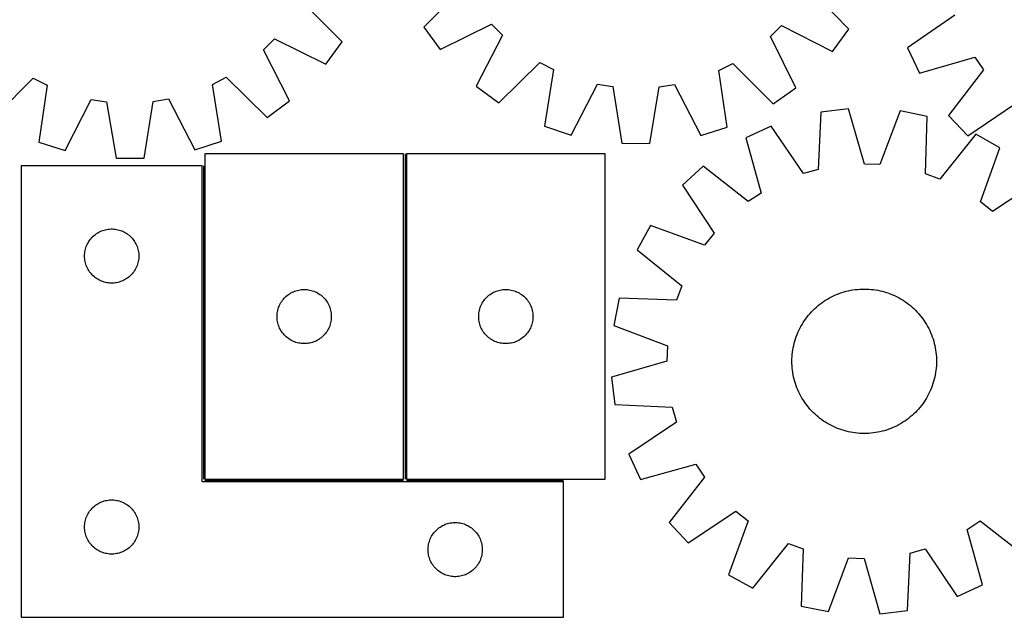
# Model space of a CAD drawing. Header units: millimetres. Extents: x 7 to 1493, y 7 to 2993.
# Tile 6 of 13: x 287 to 832, y 2116 to 2447. Entities that reach past the tile are written whole.
import ezdxf

# ---------------------------------------------------------------- set-up
doc = ezdxf.new("R2010")
doc.units = ezdxf.units.MM
doc.layers.add('COMMON', color=5, linetype='CONTINUOUS', true_color=0x0000ff)
doc.layers.add('CUT', color=7, linetype='CONTINUOUS', true_color=0x000000)

msp = doc.modelspace()

# ---------------------------------------------------------------- linework, layer by layer
at = {"layer": 'COMMON'}
for p, q in [((500.093901, 2372.268341), (500.093901, 2192.268341)), ((388.5939, 2365.76834), (388.5939, 2192.268341)), ((389.343901, 2191.51834), (499.343901, 2191.51834)), ((500.843902, 2191.51834), (587.8439, 2191.51834))]:
    msp.add_line(p, q, dxfattribs=at)
at = {"layer": 'CUT'}
for p, q in [((532.923467, 2465.0206), (510.480062, 2442.542426)), ((745.703611, 2441.426691), (723.474452, 2464.11676)), ((465.316453, 2434.397395), (442.859803, 2456.862337)), ((804.244669, 2449.05998), (778.130931, 2430.975528)), ((510.480062, 2442.542426), (519.464612, 2430.052094)), ((519.464612, 2430.052094), (547.913338, 2444.181663)), ((547.913338, 2444.181663), (553.947488, 2438.089997)), ((702.195903, 2437.38681), (708.28757, 2443.42096)), ((708.28757, 2443.42096), (736.600977, 2429.022151)), ((736.600977, 2429.022151), (745.703611, 2441.426691)), ((421.851658, 2429.919347), (427.882217, 2436.014569)), ((427.882217, 2436.014569), (456.339266, 2421.901769)), ((553.947488, 2438.089997), (539.548679, 2409.776589)), ((716.325473, 2408.938084), (702.195903, 2437.38681)), ((436.267153, 2401.614431), (421.851658, 2429.919347)), ((456.339266, 2421.901769), (465.316453, 2434.397395)), ((778.130931, 2430.975528), (784.727518, 2417.075327)), ((784.727518, 2417.075327), (815.25045, 2425.868812)), ((815.25045, 2425.868812), (820.093128, 2418.792949)), ((551.953218, 2400.673956), (574.643287, 2422.903115)), ((574.643287, 2422.903115), (582.264534, 2418.97425)), ((582.264534, 2418.97425), (577.319776, 2387.597123)), ((673.698792, 2418.54055), (681.356966, 2422.39694)), ((678.345671, 2387.117927), (673.698792, 2418.54055)), ((681.356966, 2422.39694), (703.83514, 2399.953534)), ((820.093128, 2418.792949), (800.84589, 2393.524024)), ((271.98651, 2391.694548), (294.451452, 2414.151198)), ((294.451452, 2414.151198), (302.111898, 2410.299323)), ((393.545884, 2410.786914), (401.164814, 2414.720269)), ((401.164814, 2414.720269), (423.86798, 2392.504487)), ((302.111898, 2410.299323), (297.483539, 2378.873967)), ((398.509134, 2379.412706), (393.545884, 2410.786914)), ((539.548679, 2409.776589), (551.953218, 2400.673956)), ((591.930063, 2382.773217), (606.640413, 2410.926021)), ((606.640413, 2410.926021), (615.102735, 2409.544544)), ((615.102735, 2409.544544), (620.096057, 2378.175108)), ((635.481935, 2378.102128), (640.772614, 2409.422784)), ((640.772614, 2409.422784), (649.247661, 2410.723922)), ((649.247661, 2410.723922), (663.69028, 2382.432837)), ((703.83514, 2399.953534), (716.325473, 2408.938084)), ((312.141689, 2374.197516), (326.567632, 2402.497108)), ((326.567632, 2402.497108), (335.043443, 2401.200965)), ((360.713246, 2401.337854), (369.174752, 2402.724319)), ((369.174752, 2402.724319), (383.901693, 2374.58019)), ((335.043443, 2401.200965), (340.352582, 2369.883433)), ((355.738414, 2369.965481), (360.713246, 2401.337854)), ((423.86798, 2392.504487), (436.267153, 2401.614431)), ((745.437166, 2397.238765), (730.156641, 2395.439851)), ((754.208813, 2366.70955), (745.437166, 2397.238765)), ((811.415016, 2382.342605), (837.726713, 2400.13781)), ((730.156641, 2395.439851), (728.714704, 2363.708234)), ((773.953308, 2396.100562), (762.776335, 2366.367583)), ((789.041846, 2393.089488), (773.953308, 2396.100562)), ((787.950131, 2361.343891), (789.041846, 2393.089488)), ((800.84589, 2393.524024), (811.415016, 2382.342605)), ((577.319776, 2387.597123), (591.930063, 2382.773217)), ((663.69028, 2382.432837), (678.345671, 2387.117927)), ((702.684455, 2387.710374), (688.707706, 2381.277564)), ((720.460833, 2361.385954), (702.684455, 2387.710374)), ((688.707706, 2381.277564), (697.141952, 2350.653419)), ((815.810584, 2383.19502), (795.992655, 2358.371151)), ((829.230163, 2375.668704), (815.810584, 2383.19502)), ((297.483539, 2378.873967), (312.141689, 2374.197516)), ((383.901693, 2374.58019), (398.509134, 2379.412706)), ((620.096057, 2378.175108), (635.481935, 2378.102128)), ((818.381952, 2345.814206), (829.230163, 2375.668704)), ((340.352582, 2369.883433), (355.738414, 2369.965481)), ((389.343901, 2372.268341), (389.343901, 2192.268341)), ((499.343901, 2372.268341), (389.343901, 2372.268341)), ((499.343901, 2192.268341), (499.343901, 2372.268341)), ((610.843902, 2372.268341), (500.843902, 2372.268341)), ((500.843902, 2372.268341), (500.843902, 2192.268341)), ((610.843902, 2192.268341), (610.843902, 2372.268341)), ((387.8439, 2365.76834), (287.8439, 2365.76834)), ((287.8439, 2365.76834), (287.8439, 2115.76834)), ((387.8439, 2190.76834), (387.8439, 2365.76834)), ((664.968644, 2365.437022), (653.663814, 2355.000004)), ((690.009678, 2345.894214), (664.968644, 2365.437022)), ((762.776335, 2366.367583), (754.208813, 2366.70955)), ((728.714704, 2363.708234), (720.460833, 2361.385954)), ((795.992655, 2358.371151), (787.950131, 2361.343891)), ((653.663814, 2355.000004), (671.14864, 2328.481036)), ((851.631187, 2357.986511), (825.11222, 2340.501686)), ((697.141952, 2350.653419), (690.009678, 2345.894214)), ((825.11222, 2340.501686), (818.381952, 2345.814206)), ((635.981621, 2332.598979), (628.455305, 2319.1794)), ((665.83612, 2321.750769), (635.981621, 2332.598979)), ((326.576921, 2325.670622), (327.101617, 2326.237503)), ((327.101617, 2326.237503), (327.6548, 2326.776621)), ((327.6548, 2326.776621), (328.235003, 2327.286547)), ((328.235003, 2327.286547), (328.840686, 2327.765929)), ((328.840686, 2327.765929), (329.470244, 2328.213496)), ((329.470244, 2328.213496), (330.122008, 2328.62806)), ((330.122008, 2328.62806), (330.794249, 2329.008522)), ((330.794249, 2329.008522), (331.485184, 2329.353874)), ((331.485184, 2329.353874), (332.192982, 2329.6632)), ((332.192982, 2329.6632), (332.915764, 2329.935679)), ((332.915764, 2329.935679), (333.651616, 2330.170589)), ((333.651616, 2330.170589), (334.398584, 2330.367306)), ((334.398584, 2330.367306), (335.154689, 2330.52531)), ((335.154689, 2330.52531), (335.917925, 2330.644181)), ((335.917925, 2330.644181), (336.686268, 2330.723603)), ((336.686268, 2330.723603), (337.457681, 2330.763367)), ((337.457681, 2330.763367), (338.230119, 2330.763367)), ((338.230119, 2330.763367), (339.001532, 2330.723603)), ((339.001532, 2330.723603), (339.769876, 2330.644181)), ((339.769876, 2330.644181), (340.533112, 2330.52531)), ((340.533112, 2330.52531), (341.289216, 2330.367306)), ((341.289216, 2330.367306), (342.036185, 2330.170589)), ((342.036185, 2330.170589), (342.772036, 2329.935679)), ((342.772036, 2329.935679), (343.494819, 2329.6632)), ((343.494819, 2329.6632), (344.202616, 2329.353874)), ((344.202616, 2329.353874), (344.893551, 2329.008522)), ((344.893551, 2329.008522), (345.565792, 2328.62806)), ((345.565792, 2328.62806), (346.217556, 2328.213496)), ((346.217556, 2328.213496), (346.847114, 2327.765929)), ((346.847114, 2327.765929), (347.452798, 2327.286547)), ((347.452798, 2327.286547), (348.033, 2326.776621)), ((348.033, 2326.776621), (348.586183, 2326.237503)), ((348.586183, 2326.237503), (349.110879, 2325.670622)), ((671.14864, 2328.481036), (665.83612, 2321.750769)), ((323.554369, 2320.330063), (323.808148, 2321.059622)), ((323.808148, 2321.059622), (324.099147, 2321.775149)), ((324.099147, 2321.775149), (324.426594, 2322.474747)), ((324.426594, 2322.474747), (324.789622, 2323.156561)), ((324.789622, 2323.156561), (325.187267, 2323.818783)), ((325.187267, 2323.818783), (325.618475, 2324.459657)), ((325.618475, 2324.459657), (326.082103, 2325.077483)), ((326.082103, 2325.077483), (326.576921, 2325.670622)), ((349.110879, 2325.670622), (349.605697, 2325.077483)), ((349.605697, 2325.077483), (350.069325, 2324.459657)), ((350.069325, 2324.459657), (350.500534, 2323.818783)), ((350.500534, 2323.818783), (350.898179, 2323.156561)), ((350.898179, 2323.156561), (351.261206, 2322.474747)), ((351.261206, 2322.474747), (351.588654, 2321.775149)), ((351.588654, 2321.775149), (351.879652, 2321.059622)), ((351.879652, 2321.059622), (352.133431, 2320.330063)), ((322.8439, 2315.76834), (322.863789, 2316.540522)), ((322.863789, 2314.996159), (322.8439, 2315.76834)), ((322.863789, 2316.540522), (322.923402, 2317.310655)), ((322.923402, 2314.226026), (322.863789, 2314.996159)), ((322.923402, 2317.310655), (323.022582, 2318.076699)), ((323.022582, 2318.076699), (323.161065, 2318.836621)), ((323.161065, 2318.836621), (323.338484, 2319.588407)), ((323.338484, 2319.588407), (323.554369, 2320.330063)), ((352.133431, 2320.330063), (352.349316, 2319.588407)), ((352.349316, 2319.588407), (352.526735, 2318.836621)), ((352.526735, 2318.836621), (352.665219, 2318.076699)), ((352.665219, 2318.076699), (352.764398, 2317.310655)), ((352.764398, 2317.310655), (352.824012, 2316.540522)), ((352.824012, 2314.996159), (352.764398, 2314.226026)), ((352.824012, 2316.540522), (352.8439, 2315.76834)), ((352.8439, 2315.76834), (352.824012, 2314.996159)), ((628.455305, 2319.1794), (653.279174, 2299.361472)), ((323.022582, 2313.459982), (322.923402, 2314.226026)), ((323.161065, 2312.700059), (323.022582, 2313.459982)), ((323.338484, 2311.948274), (323.161065, 2312.700059)), ((323.554369, 2311.206618), (323.338484, 2311.948274)), ((323.808148, 2310.477059), (323.554369, 2311.206618)), ((324.099147, 2309.761532), (323.808148, 2310.477059)), ((324.426594, 2309.061934), (324.099147, 2309.761532)), ((351.588654, 2309.761532), (351.261206, 2309.061934)), ((351.879652, 2310.477059), (351.588654, 2309.761532)), ((352.133431, 2311.206618), (351.879652, 2310.477059)), ((352.349316, 2311.948274), (352.133431, 2311.206618)), ((352.526735, 2312.700059), (352.349316, 2311.948274)), ((352.665219, 2313.459982), (352.526735, 2312.700059)), ((352.764398, 2314.226026), (352.665219, 2313.459982)), ((324.789622, 2308.380119), (324.426594, 2309.061934)), ((325.187267, 2307.717898), (324.789622, 2308.380119)), ((325.618475, 2307.077024), (325.187267, 2307.717898)), ((326.082103, 2306.459198), (325.618475, 2307.077024)), ((326.576921, 2305.866059), (326.082103, 2306.459198)), ((327.101617, 2305.299178), (326.576921, 2305.866059)), ((327.6548, 2304.76006), (327.101617, 2305.299178)), ((328.235003, 2304.250134), (327.6548, 2304.76006)), ((328.840686, 2303.770752), (328.235003, 2304.250134)), ((347.452798, 2304.250134), (346.847114, 2303.770752)), ((348.033, 2304.76006), (347.452798, 2304.250134)), ((348.586183, 2305.299178), (348.033, 2304.76006)), ((349.110879, 2305.866059), (348.586183, 2305.299178)), ((349.605697, 2306.459198), (349.110879, 2305.866059)), ((350.069325, 2307.077024), (349.605697, 2306.459198)), ((350.500534, 2307.717898), (350.069325, 2307.077024)), ((350.898179, 2308.380119), (350.500534, 2307.717898)), ((351.261206, 2309.061934), (350.898179, 2308.380119)), ((329.470244, 2303.323185), (328.840686, 2303.770752)), ((330.122008, 2302.908621), (329.470244, 2303.323185)), ((330.794249, 2302.528158), (330.122008, 2302.908621)), ((331.485184, 2302.182807), (330.794249, 2302.528158)), ((332.192982, 2301.873481), (331.485184, 2302.182807)), ((332.915764, 2301.601002), (332.192982, 2301.873481)), ((333.651616, 2301.366092), (332.915764, 2301.601002)), ((334.398584, 2301.169375), (333.651616, 2301.366092)), ((335.154689, 2301.011371), (334.398584, 2301.169375)), ((335.917925, 2300.8925), (335.154689, 2301.011371)), ((336.686268, 2300.813078), (335.917925, 2300.8925)), ((337.457681, 2300.773313), (336.686268, 2300.813078)), ((338.230119, 2300.773313), (337.457681, 2300.773313)), ((339.001532, 2300.813078), (338.230119, 2300.773313)), ((339.769876, 2300.8925), (339.001532, 2300.813078)), ((340.533112, 2301.011371), (339.769876, 2300.8925)), ((341.289216, 2301.169375), (340.533112, 2301.011371)), ((342.036185, 2301.366092), (341.289216, 2301.169375)), ((342.772036, 2301.601002), (342.036185, 2301.366092)), ((343.494819, 2301.873481), (342.772036, 2301.601002)), ((344.202616, 2302.182807), (343.494819, 2301.873481)), ((344.893551, 2302.528158), (344.202616, 2302.182807)), ((345.565792, 2302.908621), (344.893551, 2302.528158)), ((346.217556, 2303.323185), (345.565792, 2302.908621)), ((346.847114, 2303.770752), (346.217556, 2303.323185)), ((653.279174, 2299.361472), (650.306434, 2291.318948)), ((433.874739, 2293.010624), (434.441619, 2293.53532)), ((434.441619, 2293.53532), (435.034759, 2294.030139)), ((435.034759, 2294.030139), (435.652585, 2294.493767)), ((435.652585, 2294.493767), (436.293458, 2294.924975)), ((436.293458, 2294.924975), (436.95568, 2295.32262)), ((436.95568, 2295.32262), (437.637494, 2295.685648)), ((437.637494, 2295.685648), (438.337093, 2296.013095)), ((438.337093, 2296.013095), (439.05262, 2296.304094)), ((439.05262, 2296.304094), (439.782179, 2296.557872)), ((439.782179, 2296.557872), (440.523834, 2296.773757)), ((440.523834, 2296.773757), (441.27562, 2296.951177)), ((441.27562, 2296.951177), (442.035543, 2297.08966)), ((442.035543, 2297.08966), (442.801586, 2297.18884)), ((442.801586, 2297.18884), (443.57172, 2297.248453)), ((443.57172, 2297.248453), (444.343901, 2297.268341)), ((444.343901, 2297.268341), (445.116083, 2297.248453)), ((445.116083, 2297.248453), (445.886216, 2297.18884)), ((445.886216, 2297.18884), (446.65226, 2297.08966)), ((446.65226, 2297.08966), (447.412182, 2296.951177)), ((447.412182, 2296.951177), (448.163968, 2296.773757)), ((448.163968, 2296.773757), (448.905624, 2296.557872)), ((448.905624, 2296.557872), (449.635182, 2296.304094)), ((449.635182, 2296.304094), (450.35071, 2296.013095)), ((450.35071, 2296.013095), (451.050308, 2295.685648)), ((451.050308, 2295.685648), (451.732122, 2295.32262)), ((451.732122, 2295.32262), (452.394344, 2294.924975)), ((452.394344, 2294.924975), (453.035218, 2294.493767)), ((453.035218, 2294.493767), (453.653043, 2294.030139)), ((453.653043, 2294.030139), (454.246183, 2293.53532)), ((454.246183, 2293.53532), (454.813064, 2293.010624)), ((545.37474, 2293.010624), (545.94162, 2293.53532)), ((545.94162, 2293.53532), (546.53476, 2294.030139)), ((546.53476, 2294.030139), (547.152586, 2294.493767)), ((547.152586, 2294.493767), (547.793459, 2294.924975)), ((547.793459, 2294.924975), (548.455681, 2295.32262)), ((548.455681, 2295.32262), (549.137495, 2295.685648)), ((549.137495, 2295.685648), (549.837094, 2296.013095)), ((549.837094, 2296.013095), (550.552621, 2296.304094)), ((550.552621, 2296.304094), (551.28218, 2296.557872)), ((551.28218, 2296.557872), (552.023835, 2296.773757)), ((552.023835, 2296.773757), (552.775621, 2296.951177)), ((552.775621, 2296.951177), (553.535544, 2297.08966)), ((553.535544, 2297.08966), (554.301587, 2297.18884)), ((554.301587, 2297.18884), (555.071721, 2297.248453)), ((555.071721, 2297.248453), (555.843902, 2297.268341)), ((555.843902, 2297.268341), (556.616084, 2297.248453)), ((556.616084, 2297.248453), (557.386217, 2297.18884)), ((557.386217, 2297.18884), (558.152261, 2297.08966)), ((558.152261, 2297.08966), (558.912183, 2296.951177)), ((558.912183, 2296.951177), (559.663969, 2296.773757)), ((559.663969, 2296.773757), (560.405625, 2296.557872)), ((560.405625, 2296.557872), (561.135183, 2296.304094)), ((561.135183, 2296.304094), (561.850711, 2296.013095)), ((561.850711, 2296.013095), (562.550309, 2295.685648)), ((562.550309, 2295.685648), (563.232123, 2295.32262)), ((563.232123, 2295.32262), (563.894345, 2294.924975)), ((563.894345, 2294.924975), (564.535219, 2294.493767)), ((564.535219, 2294.493767), (565.153044, 2294.030139)), ((565.153044, 2294.030139), (565.746184, 2293.53532)), ((565.746184, 2293.53532), (566.313065, 2293.010624)), ((734.892458, 2292.573841), (736.003351, 2293.161143)), ((736.003351, 2293.161143), (737.132143, 2293.713261)), ((737.132143, 2293.713261), (738.277722, 2294.22965)), ((738.277722, 2294.22965), (739.438955, 2294.7098)), ((739.438955, 2294.7098), (740.614696, 2295.153239)), ((740.614696, 2295.153239), (741.803787, 2295.559528)), ((741.803787, 2295.559528), (743.005053, 2295.928266)), ((743.005053, 2295.928266), (744.217308, 2296.25909)), ((744.217308, 2296.25909), (745.439356, 2296.551672)), ((745.439356, 2296.551672), (746.669992, 2296.805725)), ((746.669992, 2296.805725), (747.908, 2297.020997)), ((747.908, 2297.020997), (749.15216, 2297.197276)), ((749.15216, 2297.197276), (750.401242, 2297.334388)), ((750.401242, 2297.334388), (751.654015, 2297.432198)), ((751.654015, 2297.432198), (752.909242, 2297.490609)), ((752.909242, 2297.490609), (754.165684, 2297.509563)), ((754.165684, 2297.509563), (755.422102, 2297.489042)), ((755.422102, 2297.489042), (756.677256, 2297.429067)), ((756.677256, 2297.429067), (757.929906, 2297.329696)), ((757.929906, 2297.329696), (759.178816, 2297.191027)), ((759.178816, 2297.191027), (760.422755, 2297.013197)), ((760.422755, 2297.013197), (761.660494, 2296.796382)), ((761.660494, 2296.796382), (762.890812, 2296.540796)), ((762.890812, 2296.540796), (764.112495, 2296.24669)), ((764.112495, 2296.24669), (765.324337, 2295.914356)), ((765.324337, 2295.914356), (766.525142, 2295.54412)), ((766.525142, 2295.54412), (767.713725, 2295.13635)), ((767.713725, 2295.13635), (768.888913, 2294.691446)), ((768.888913, 2294.691446), (770.049547, 2294.209848)), ((770.049547, 2294.209848), (771.19448, 2293.692031)), ((771.19448, 2293.692031), (772.322584, 2293.138507)), ((772.322584, 2293.138507), (773.432744, 2292.549821)), ((430.176563, 2287.196477), (430.449042, 2287.91926)), ((430.449042, 2287.91926), (430.758367, 2288.627057)), ((430.758367, 2288.627057), (431.103719, 2289.317993)), ((431.103719, 2289.317993), (431.484182, 2289.990233)), ((431.484182, 2289.990233), (431.898746, 2290.641997)), ((431.898746, 2290.641997), (432.346313, 2291.271556)), ((432.346313, 2291.271556), (432.825694, 2291.877239)), ((432.825694, 2291.877239), (433.335621, 2292.457442)), ((433.335621, 2292.457442), (433.874739, 2293.010624)), ((454.813064, 2293.010624), (455.352182, 2292.457442)), ((455.352182, 2292.457442), (455.862108, 2291.877239)), ((455.862108, 2291.877239), (456.34149, 2291.271556)), ((456.34149, 2291.271556), (456.789056, 2290.641997)), ((456.789056, 2290.641997), (457.203621, 2289.990233)), ((457.203621, 2289.990233), (457.584083, 2289.317993)), ((457.584083, 2289.317993), (457.929435, 2288.627057)), ((457.929435, 2288.627057), (458.238761, 2287.91926)), ((458.238761, 2287.91926), (458.51124, 2287.196477)), ((541.676564, 2287.196477), (541.949043, 2287.91926)), ((541.949043, 2287.91926), (542.258368, 2288.627057)), ((542.258368, 2288.627057), (542.60372, 2289.317993)), ((542.60372, 2289.317993), (542.984183, 2289.990233)), ((542.984183, 2289.990233), (543.398747, 2290.641997)), ((543.398747, 2290.641997), (543.846314, 2291.271556)), ((543.846314, 2291.271556), (544.325695, 2291.877239)), ((544.325695, 2291.877239), (544.835622, 2292.457442)), ((544.835622, 2292.457442), (545.37474, 2293.010624)), ((566.313065, 2293.010624), (566.852183, 2292.457442)), ((566.852183, 2292.457442), (567.362109, 2291.877239)), ((567.362109, 2291.877239), (567.841491, 2291.271556)), ((567.841491, 2291.271556), (568.289057, 2290.641997)), ((568.289057, 2290.641997), (568.703622, 2289.990233)), ((568.703622, 2289.990233), (569.084084, 2289.317993)), ((569.084084, 2289.317993), (569.429436, 2288.627057)), ((569.429436, 2288.627057), (569.738762, 2287.91926)), ((569.738762, 2287.91926), (570.011241, 2287.196477)), ((618.560838, 2292.410662), (615.549764, 2277.322124)), ((650.306434, 2291.318948), (618.560838, 2292.410662)), ((727.706985, 2287.530494), (728.663009, 2288.345986)), ((728.663009, 2288.345986), (729.644176, 2289.131045)), ((729.644176, 2289.131045), (730.649518, 2289.884898)), ((730.649518, 2289.884898), (731.678043, 2290.6068)), ((731.678043, 2290.6068), (732.728736, 2291.29604)), ((732.728736, 2291.29604), (733.80056, 2291.951936)), ((733.80056, 2291.951936), (734.892458, 2292.573841)), ((773.432744, 2292.549821), (774.523865, 2291.926555)), ((774.523865, 2291.926555), (775.594871, 2291.269323)), ((775.594871, 2291.269323), (776.644704, 2290.578775)), ((776.644704, 2290.578775), (777.672329, 2289.855591)), ((777.672329, 2289.855591), (778.67673, 2289.100486)), ((778.67673, 2289.100486), (779.656918, 2288.314204)), ((779.656918, 2288.314204), (780.611924, 2287.497521)), ((429.348874, 2282.65456), (429.388638, 2283.425973)), ((429.348874, 2281.882123), (429.348874, 2282.65456)), ((429.388638, 2283.425973), (429.468061, 2284.194317)), ((429.468061, 2284.194317), (429.586932, 2284.957553)), ((429.586932, 2284.957553), (429.744936, 2285.713658)), ((429.744936, 2285.713658), (429.941653, 2286.460626)), ((429.941653, 2286.460626), (430.176563, 2287.196477)), ((458.51124, 2287.196477), (458.746149, 2286.460626)), ((458.746149, 2286.460626), (458.942867, 2285.713658)), ((458.942867, 2285.713658), (459.10087, 2284.957553)), ((459.10087, 2284.957553), (459.219741, 2284.194317)), ((459.219741, 2284.194317), (459.299164, 2283.425973)), ((459.299164, 2283.425973), (459.338928, 2282.65456)), ((459.338928, 2282.65456), (459.338928, 2281.882123)), ((540.848875, 2282.65456), (540.888639, 2283.425973)), ((540.848875, 2281.882123), (540.848875, 2282.65456)), ((540.888639, 2283.425973), (540.968062, 2284.194317)), ((540.968062, 2284.194317), (541.086933, 2284.957553)), ((541.086933, 2284.957553), (541.244937, 2285.713658)), ((541.244937, 2285.713658), (541.441654, 2286.460626)), ((541.441654, 2286.460626), (541.676564, 2287.196477)), ((570.011241, 2287.196477), (570.24615, 2286.460626)), ((570.24615, 2286.460626), (570.442868, 2285.713658)), ((570.442868, 2285.713658), (570.600871, 2284.957553)), ((570.600871, 2284.957553), (570.719742, 2284.194317)), ((570.719742, 2284.194317), (570.799165, 2283.425973)), ((570.799165, 2283.425973), (570.838929, 2282.65456)), ((570.838929, 2282.65456), (570.838929, 2281.882123)), ((722.54984, 2282.045547), (723.336122, 2283.025734)), ((723.336122, 2283.025734), (724.152804, 2283.980741)), ((724.152804, 2283.980741), (724.999081, 2284.909623)), ((724.999081, 2284.909623), (725.874117, 2285.811465)), ((725.874117, 2285.811465), (726.777049, 2286.685376)), ((726.777049, 2286.685376), (727.706985, 2287.530494)), ((780.611924, 2287.497521), (781.540807, 2286.651245)), ((781.540807, 2286.651245), (782.442648, 2285.776209)), ((782.442648, 2285.776209), (783.31656, 2284.873277)), ((783.31656, 2284.873277), (784.161678, 2283.94334)), ((784.161678, 2283.94334), (784.977169, 2282.987317)), ((784.977169, 2282.987317), (785.762229, 2282.00615)), ((429.388638, 2281.11071), (429.348874, 2281.882123)), ((429.468061, 2280.342366), (429.388638, 2281.11071)), ((429.586932, 2279.57913), (429.468061, 2280.342366)), ((429.744936, 2278.823025), (429.586932, 2279.57913)), ((429.941653, 2278.076057), (429.744936, 2278.823025)), ((430.176563, 2277.340206), (429.941653, 2278.076057)), ((430.449042, 2276.617423), (430.176563, 2277.340206)), ((458.51124, 2277.340206), (458.238761, 2276.617423)), ((458.746149, 2278.076057), (458.51124, 2277.340206)), ((458.942867, 2278.823025), (458.746149, 2278.076057)), ((459.10087, 2279.57913), (458.942867, 2278.823025)), ((459.219741, 2280.342366), (459.10087, 2279.57913)), ((459.299164, 2281.11071), (459.219741, 2280.342366)), ((459.338928, 2281.882123), (459.299164, 2281.11071)), ((540.888639, 2281.11071), (540.848875, 2281.882123)), ((540.968062, 2280.342366), (540.888639, 2281.11071)), ((541.086933, 2279.57913), (540.968062, 2280.342366)), ((541.244937, 2278.823025), (541.086933, 2279.57913)), ((541.441654, 2278.076057), (541.244937, 2278.823025)), ((541.676564, 2277.340206), (541.441654, 2278.076057)), ((541.949043, 2276.617423), (541.676564, 2277.340206)), ((570.011241, 2277.340206), (569.738762, 2276.617423)), ((570.24615, 2278.076057), (570.011241, 2277.340206)), ((570.442868, 2278.823025), (570.24615, 2278.076057)), ((570.600871, 2279.57913), (570.442868, 2278.823025)), ((570.719742, 2280.342366), (570.600871, 2279.57913)), ((570.799165, 2281.11071), (570.719742, 2280.342366)), ((570.838929, 2281.882123), (570.799165, 2281.11071)), ((615.549764, 2277.322124), (645.282743, 2266.145152)), ((718.511818, 2275.6914), (719.100504, 2276.80156)), ((719.100504, 2276.80156), (719.72377, 2277.892682)), ((719.72377, 2277.892682), (720.381002, 2278.963688)), ((720.381002, 2278.963688), (721.071551, 2280.013521)), ((721.071551, 2280.013521), (721.794734, 2281.041145)), ((721.794734, 2281.041145), (722.54984, 2282.045547)), ((785.762229, 2282.00615), (786.516081, 2281.000808)), ((786.516081, 2281.000808), (787.237984, 2279.972283)), ((787.237984, 2279.972283), (787.927223, 2278.921589)), ((787.927223, 2278.921589), (788.583119, 2277.849765)), ((788.583119, 2277.849765), (789.205025, 2276.757868)), ((430.758367, 2275.909626), (430.449042, 2276.617423)), ((431.103719, 2275.21869), (430.758367, 2275.909626)), ((431.484182, 2274.546449), (431.103719, 2275.21869)), ((431.898746, 2273.894686), (431.484182, 2274.546449)), ((432.346313, 2273.265127), (431.898746, 2273.894686)), ((432.825694, 2272.659444), (432.346313, 2273.265127)), ((433.335621, 2272.079241), (432.825694, 2272.659444)), ((433.874739, 2271.526059), (433.335621, 2272.079241)), ((434.441619, 2271.001363), (433.874739, 2271.526059)), ((454.813064, 2271.526059), (454.246183, 2271.001363)), ((455.352182, 2272.079241), (454.813064, 2271.526059)), ((455.862108, 2272.659444), (455.352182, 2272.079241)), ((456.34149, 2273.265127), (455.862108, 2272.659444)), ((456.789056, 2273.894686), (456.34149, 2273.265127)), ((457.203621, 2274.546449), (456.789056, 2273.894686)), ((457.584083, 2275.21869), (457.203621, 2274.546449)), ((457.929435, 2275.909626), (457.584083, 2275.21869)), ((458.238761, 2276.617423), (457.929435, 2275.909626)), ((542.258368, 2275.909626), (541.949043, 2276.617423)), ((542.60372, 2275.21869), (542.258368, 2275.909626)), ((542.984183, 2274.546449), (542.60372, 2275.21869)), ((543.398747, 2273.894686), (542.984183, 2274.546449)), ((543.846314, 2273.265127), (543.398747, 2273.894686)), ((544.325695, 2272.659444), (543.846314, 2273.265127)), ((544.835622, 2272.079241), (544.325695, 2272.659444)), ((545.37474, 2271.526059), (544.835622, 2272.079241)), ((545.94162, 2271.001363), (545.37474, 2271.526059)), ((566.313065, 2271.526059), (565.746184, 2271.001363)), ((566.852183, 2272.079241), (566.313065, 2271.526059)), ((567.362109, 2272.659444), (566.852183, 2272.079241)), ((567.841491, 2273.265127), (567.362109, 2272.659444)), ((568.289057, 2273.894686), (567.841491, 2273.265127)), ((568.703622, 2274.546449), (568.289057, 2273.894686)), ((569.084084, 2275.21869), (568.703622, 2274.546449)), ((569.429436, 2275.909626), (569.084084, 2275.21869)), ((569.738762, 2276.617423), (569.429436, 2275.909626)), ((716.513976, 2271.082541), (716.95888, 2272.257729)), ((716.95888, 2272.257729), (717.440477, 2273.418363)), ((717.440477, 2273.418363), (717.958294, 2274.563297)), ((717.958294, 2274.563297), (718.511818, 2275.6914)), ((789.205025, 2276.757868), (789.792327, 2275.646975)), ((789.792327, 2275.646975), (790.344444, 2274.518182)), ((790.344444, 2274.518182), (790.860833, 2273.372604)), ((790.860833, 2273.372604), (791.340984, 2272.211371)), ((791.340984, 2272.211371), (791.784423, 2271.035629)), ((435.034759, 2270.506544), (434.441619, 2271.001363)), ((435.652585, 2270.042916), (435.034759, 2270.506544)), ((436.293458, 2269.611708), (435.652585, 2270.042916)), ((436.95568, 2269.214063), (436.293458, 2269.611708)), ((437.637494, 2268.851035), (436.95568, 2269.214063)), ((438.337093, 2268.523588), (437.637494, 2268.851035)), ((439.05262, 2268.232589), (438.337093, 2268.523588)), ((439.782179, 2267.978811), (439.05262, 2268.232589)), ((440.523834, 2267.762926), (439.782179, 2267.978811)), ((441.27562, 2267.585506), (440.523834, 2267.762926)), ((442.035543, 2267.447023), (441.27562, 2267.585506)), ((442.801586, 2267.347843), (442.035543, 2267.447023)), ((443.57172, 2267.28823), (442.801586, 2267.347843)), ((444.343901, 2267.268341), (443.57172, 2267.28823)), ((445.116083, 2267.28823), (444.343901, 2267.268341)), ((445.886216, 2267.347843), (445.116083, 2267.28823)), ((446.65226, 2267.447023), (445.886216, 2267.347843)), ((447.412182, 2267.585506), (446.65226, 2267.447023)), ((448.163968, 2267.762926), (447.412182, 2267.585506)), ((448.905624, 2267.978811), (448.163968, 2267.762926)), ((449.635182, 2268.232589), (448.905624, 2267.978811)), ((450.35071, 2268.523588), (449.635182, 2268.232589)), ((451.050308, 2268.851035), (450.35071, 2268.523588)), ((451.732122, 2269.214063), (451.050308, 2268.851035)), ((452.394344, 2269.611708), (451.732122, 2269.214063)), ((453.035218, 2270.042916), (452.394344, 2269.611708)), ((453.653043, 2270.506544), (453.035218, 2270.042916)), ((454.246183, 2271.001363), (453.653043, 2270.506544)), ((546.53476, 2270.506544), (545.94162, 2271.001363)), ((547.152586, 2270.042916), (546.53476, 2270.506544)), ((547.793459, 2269.611708), (547.152586, 2270.042916)), ((548.455681, 2269.214063), (547.793459, 2269.611708)), ((549.137495, 2268.851035), (548.455681, 2269.214063)), ((549.837094, 2268.523588), (549.137495, 2268.851035)), ((550.552621, 2268.232589), (549.837094, 2268.523588)), ((551.28218, 2267.978811), (550.552621, 2268.232589)), ((552.023835, 2267.762926), (551.28218, 2267.978811)), ((552.775621, 2267.585506), (552.023835, 2267.762926)), ((553.535544, 2267.447023), (552.775621, 2267.585506)), ((554.301587, 2267.347843), (553.535544, 2267.447023)), ((555.071721, 2267.28823), (554.301587, 2267.347843)), ((555.843902, 2267.268341), (555.071721, 2267.28823)), ((556.616084, 2267.28823), (555.843902, 2267.268341)), ((557.386217, 2267.347843), (556.616084, 2267.28823)), ((558.152261, 2267.447023), (557.386217, 2267.347843)), ((558.912183, 2267.585506), (558.152261, 2267.447023)), ((559.663969, 2267.762926), (558.912183, 2267.585506)), ((560.405625, 2267.978811), (559.663969, 2267.762926)), ((561.135183, 2268.232589), (560.405625, 2267.978811)), ((561.850711, 2268.523588), (561.135183, 2268.232589)), ((562.550309, 2268.851035), (561.850711, 2268.523588)), ((563.232123, 2269.214063), (562.550309, 2268.851035)), ((563.894345, 2269.611708), (563.232123, 2269.214063)), ((564.535219, 2270.042916), (563.894345, 2269.611708)), ((565.153044, 2270.506544), (564.535219, 2270.042916)), ((565.746184, 2271.001363), (565.153044, 2270.506544)), ((645.282743, 2266.145152), (644.940776, 2257.57763)), ((714.853944, 2265.02931), (715.10953, 2266.259628)), ((715.10953, 2266.259628), (715.403635, 2267.481311)), ((715.403635, 2267.481311), (715.73597, 2268.693153)), ((715.73597, 2268.693153), (716.106205, 2269.893958)), ((716.106205, 2269.893958), (716.513976, 2271.082541)), ((791.784423, 2271.035629), (792.190712, 2269.846538)), ((792.190712, 2269.846538), (792.55945, 2268.645273)), ((792.55945, 2268.645273), (792.890273, 2267.433018)), ((792.890273, 2267.433018), (793.182856, 2266.210969)), ((793.182856, 2266.210969), (793.436908, 2264.980334)), ((714.221258, 2260.046072), (714.32063, 2261.298722)), ((714.32063, 2261.298722), (714.459299, 2262.547633)), ((714.459299, 2262.547633), (714.637128, 2263.791571)), ((714.637128, 2263.791571), (714.853944, 2265.02931)), ((793.436908, 2264.980334), (793.65218, 2263.742325)), ((793.65218, 2263.742325), (793.828459, 2262.498166)), ((793.828459, 2262.498166), (793.965571, 2261.249083)), ((793.965571, 2261.249083), (794.063381, 2259.99631)), ((644.940776, 2257.57763), (614.411561, 2248.805983)), ((714.140762, 2257.534501), (714.161283, 2258.790919)), ((714.159717, 2256.278058), (714.140762, 2257.534501)), ((714.218128, 2255.022831), (714.159717, 2256.278058)), ((714.161283, 2258.790919), (714.221258, 2260.046072)), ((714.315938, 2253.770058), (714.218128, 2255.022831)), ((794.120226, 2256.228223), (794.060251, 2254.97307)), ((794.063381, 2259.99631), (794.121792, 2258.741083)), ((794.140747, 2257.484641), (794.120226, 2256.228223)), ((794.121792, 2258.741083), (794.140747, 2257.484641)), ((714.45305, 2252.520976), (714.315938, 2253.770058)), ((714.629329, 2251.276817), (714.45305, 2252.520976)), ((714.844601, 2250.038808), (714.629329, 2251.276817)), ((715.098653, 2248.808173), (714.844601, 2250.038808)), ((793.427565, 2249.989831), (793.171979, 2248.759513)), ((793.644381, 2251.22757), (793.427565, 2249.989831)), ((793.82221, 2252.471509), (793.644381, 2251.22757)), ((793.960879, 2253.72042), (793.82221, 2252.471509)), ((794.060251, 2254.97307), (793.960879, 2253.72042)), ((614.411561, 2248.805983), (616.210474, 2233.525457)), ((715.391236, 2247.586124), (715.098653, 2248.808173)), ((715.722059, 2246.373869), (715.391236, 2247.586124)), ((716.090797, 2245.172603), (715.722059, 2246.373869)), ((716.497086, 2243.983513), (716.090797, 2245.172603)), ((792.175304, 2245.125184), (791.767533, 2243.936601)), ((792.545539, 2246.325989), (792.175304, 2245.125184)), ((792.877874, 2247.537831), (792.545539, 2246.325989)), ((793.171979, 2248.759513), (792.877874, 2247.537831)), ((716.940525, 2242.807771), (716.497086, 2243.983513)), ((717.420676, 2241.646538), (716.940525, 2242.807771)), ((717.937065, 2240.50096), (717.420676, 2241.646538)), ((718.489182, 2239.372167), (717.937065, 2240.50096)), ((719.076484, 2238.261274), (718.489182, 2239.372167)), ((789.769691, 2239.327742), (789.181005, 2238.217581)), ((790.323215, 2240.455845), (789.769691, 2239.327742)), ((790.841032, 2241.600779), (790.323215, 2240.455845)), ((791.322629, 2242.761412), (790.841032, 2241.600779)), ((791.767533, 2243.936601), (791.322629, 2242.761412)), ((616.210474, 2233.525457), (647.942092, 2232.08352)), ((719.69839, 2237.169377), (719.076484, 2238.261274)), ((720.354286, 2236.097552), (719.69839, 2237.169377)), ((721.043525, 2235.046859), (720.354286, 2236.097552)), ((721.765428, 2234.018334), (721.043525, 2235.046859)), ((722.51928, 2233.012992), (721.765428, 2234.018334)), ((786.486775, 2233.977997), (785.731669, 2232.973595)), ((787.209958, 2235.005621), (786.486775, 2233.977997)), ((787.900507, 2236.055454), (787.209958, 2235.005621)), ((788.557738, 2237.12646), (787.900507, 2236.055454)), ((789.181005, 2238.217581), (788.557738, 2237.12646)), ((647.942092, 2232.08352), (650.264372, 2223.829649)), ((723.30434, 2232.031825), (722.51928, 2233.012992)), ((724.119831, 2231.075802), (723.30434, 2232.031825)), ((724.964949, 2230.145865), (724.119831, 2231.075802)), ((725.838861, 2229.242933), (724.964949, 2230.145865)), ((726.740702, 2228.367897), (725.838861, 2229.242933)), ((727.669585, 2227.52162), (726.740702, 2228.367897)), ((781.50446, 2228.333766), (780.574524, 2227.488647)), ((782.407392, 2229.207677), (781.50446, 2228.333766)), ((783.282428, 2230.109519), (782.407392, 2229.207677)), ((784.128705, 2231.038401), (783.282428, 2230.109519)), ((784.945387, 2231.993407), (784.128705, 2231.038401)), ((785.731669, 2232.973595), (784.945387, 2231.993407)), ((650.264372, 2223.829649), (623.939951, 2206.053271)), ((728.624591, 2226.704938), (727.669585, 2227.52162)), ((729.604779, 2225.918656), (728.624591, 2226.704938)), ((730.60918, 2225.163551), (729.604779, 2225.918656)), ((731.636805, 2224.440367), (730.60918, 2225.163551)), ((732.686638, 2223.749819), (731.636805, 2224.440367)), ((733.757644, 2223.092587), (732.686638, 2223.749819)), ((734.848765, 2222.469321), (733.757644, 2223.092587)), ((735.958925, 2221.880635), (734.848765, 2222.469321)), ((773.389051, 2222.4453), (772.278158, 2221.857999)), ((774.480949, 2223.067206), (773.389051, 2222.4453)), ((775.552773, 2223.723102), (774.480949, 2223.067206)), ((776.603466, 2224.412342), (775.552773, 2223.723102)), ((777.631991, 2225.134244), (776.603466, 2224.412342)), ((778.637333, 2225.888097), (777.631991, 2225.134244)), ((779.6185, 2226.673156), (778.637333, 2225.888097)), ((780.574524, 2227.488647), (779.6185, 2226.673156)), ((737.087029, 2221.327111), (735.958925, 2221.880635)), ((738.231962, 2220.809294), (737.087029, 2221.327111)), ((739.392596, 2220.327696), (738.231962, 2220.809294)), ((740.567784, 2219.882792), (739.392596, 2220.327696)), ((741.756367, 2219.475021), (740.567784, 2219.882792)), ((742.957172, 2219.104786), (741.756367, 2219.475021)), ((744.169014, 2218.772452), (742.957172, 2219.104786)), ((745.390697, 2218.478346), (744.169014, 2218.772452)), ((746.621015, 2218.22276), (745.390697, 2218.478346)), ((747.858754, 2218.005945), (746.621015, 2218.22276)), ((749.102693, 2217.828115), (747.858754, 2218.005945)), ((750.351603, 2217.689446), (749.102693, 2217.828115)), ((751.604253, 2217.590075), (750.351603, 2217.689446)), ((752.859407, 2217.530099), (751.604253, 2217.590075)), ((754.115825, 2217.509579), (752.859407, 2217.530099)), ((755.372267, 2217.528533), (754.115825, 2217.509579)), ((756.627494, 2217.586944), (755.372267, 2217.528533)), ((757.880267, 2217.684754), (756.627494, 2217.586944)), ((759.129349, 2217.821866), (757.880267, 2217.684754)), ((760.373509, 2217.998145), (759.129349, 2217.821866)), ((761.611517, 2218.213417), (760.373509, 2217.998145)), ((762.842153, 2218.46747), (761.611517, 2218.213417)), ((764.064201, 2218.760052), (762.842153, 2218.46747)), ((765.276456, 2219.090876), (764.064201, 2218.760052)), ((766.477722, 2219.459614), (765.276456, 2219.090876)), ((767.666813, 2219.865903), (766.477722, 2219.459614)), ((768.842554, 2220.309341), (767.666813, 2219.865903)), ((770.003787, 2220.789492), (768.842554, 2220.309341)), ((771.149366, 2221.305881), (770.003787, 2220.789492)), ((772.278158, 2221.857999), (771.149366, 2221.305881)), ((623.939951, 2206.053271), (630.372761, 2192.076523)), ((630.372761, 2192.076523), (660.996906, 2200.510768)), ((660.996906, 2200.510768), (665.756112, 2193.378495)), ((587.8439, 2190.76834), (387.8439, 2190.76834)), ((389.343901, 2192.268341), (499.343901, 2192.268341)), ((500.843902, 2192.268341), (610.843902, 2192.268341)), ((587.8439, 2115.76834), (587.8439, 2190.76834)), ((665.756112, 2193.378495), (646.213303, 2168.337461)), ((330.122008, 2178.62806), (330.794249, 2179.008522)), ((330.794249, 2179.008522), (331.485184, 2179.353874)), ((331.485184, 2179.353874), (332.192982, 2179.6632)), ((332.192982, 2179.6632), (332.915764, 2179.935679)), ((332.915764, 2179.935679), (333.651616, 2180.170589)), ((333.651616, 2180.170589), (334.398584, 2180.367306)), ((334.398584, 2180.367306), (335.154689, 2180.52531)), ((335.154689, 2180.52531), (335.917925, 2180.644181)), ((335.917925, 2180.644181), (336.686268, 2180.723603)), ((336.686268, 2180.723603), (337.457681, 2180.763367)), ((337.457681, 2180.763367), (338.230119, 2180.763367)), ((338.230119, 2180.763367), (339.001532, 2180.723603)), ((339.001532, 2180.723603), (339.769876, 2180.644181)), ((339.769876, 2180.644181), (340.533112, 2180.52531)), ((340.533112, 2180.52531), (341.289216, 2180.367306)), ((341.289216, 2180.367306), (342.036185, 2180.170589)), ((342.036185, 2180.170589), (342.772036, 2179.935679)), ((342.772036, 2179.935679), (343.494819, 2179.6632)), ((343.494819, 2179.6632), (344.202616, 2179.353874)), ((344.202616, 2179.353874), (344.893551, 2179.008522)), ((344.893551, 2179.008522), (345.565792, 2178.62806)), ((324.789622, 2173.156561), (325.187267, 2173.818783)), ((325.187267, 2173.818783), (325.618475, 2174.459657)), ((325.618475, 2174.459657), (326.082103, 2175.077483)), ((326.082103, 2175.077483), (326.576921, 2175.670622)), ((326.576921, 2175.670622), (327.101617, 2176.237503)), ((327.101617, 2176.237503), (327.6548, 2176.776621)), ((327.6548, 2176.776621), (328.235003, 2177.286547)), ((328.235003, 2177.286547), (328.840686, 2177.765929)), ((328.840686, 2177.765929), (329.470244, 2178.213496)), ((329.470244, 2178.213496), (330.122008, 2178.62806)), ((345.565792, 2178.62806), (346.217556, 2178.213496)), ((346.217556, 2178.213496), (346.847114, 2177.765929)), ((346.847114, 2177.765929), (347.452798, 2177.286547)), ((347.452798, 2177.286547), (348.033, 2176.776621)), ((348.033, 2176.776621), (348.586183, 2176.237503)), ((348.586183, 2176.237503), (349.110879, 2175.670622)), ((349.110879, 2175.670622), (349.605697, 2175.077483)), ((349.605697, 2175.077483), (350.069325, 2174.459657)), ((350.069325, 2174.459657), (350.500534, 2173.818783)), ((350.500534, 2173.818783), (350.898179, 2173.156561)), ((656.650322, 2157.032631), (683.169289, 2174.517456)), ((683.169289, 2174.517456), (689.899557, 2169.204936)), ((322.923402, 2167.310655), (323.022582, 2168.076699)), ((323.022582, 2168.076699), (323.161065, 2168.836621)), ((323.161065, 2168.836621), (323.338484, 2169.588407)), ((323.338484, 2169.588407), (323.554369, 2170.330063)), ((323.554369, 2170.330063), (323.808148, 2171.059622)), ((323.808148, 2171.059622), (324.099147, 2171.775149)), ((324.099147, 2171.775149), (324.426594, 2172.474747)), ((324.426594, 2172.474747), (324.789622, 2173.156561)), ((350.898179, 2173.156561), (351.261206, 2172.474747)), ((351.261206, 2172.474747), (351.588654, 2171.775149)), ((351.588654, 2171.775149), (351.879652, 2171.059622)), ((351.879652, 2171.059622), (352.133431, 2170.330063)), ((352.133431, 2170.330063), (352.349316, 2169.588407)), ((352.349316, 2169.588407), (352.526735, 2168.836621)), ((352.526735, 2168.836621), (352.665219, 2168.076699)), ((352.665219, 2168.076699), (352.764398, 2167.310655)), ((523.651616, 2167.670589), (524.398584, 2167.867306)), ((524.398584, 2167.867306), (525.154689, 2168.02531)), ((525.154689, 2168.02531), (525.917925, 2168.144181)), ((525.917925, 2168.144181), (526.686268, 2168.223603)), ((526.686268, 2168.223603), (527.457681, 2168.263367)), ((527.457681, 2168.263367), (528.230119, 2168.263367)), ((528.230119, 2168.263367), (529.001532, 2168.223603)), ((529.001532, 2168.223603), (529.769876, 2168.144181)), ((529.769876, 2168.144181), (530.533112, 2168.02531)), ((530.533112, 2168.02531), (531.289216, 2167.867306)), ((531.289216, 2167.867306), (532.036185, 2167.670589)), ((646.213303, 2168.337461), (656.650322, 2157.032631)), ((689.899557, 2169.204936), (679.051346, 2139.350438)), ((811.139557, 2164.365722), (818.271831, 2169.124928)), ((818.271831, 2169.124928), (843.312865, 2149.58212)), ((322.8439, 2165.76834), (322.863789, 2166.540522)), ((322.863789, 2164.996159), (322.8439, 2165.76834)), ((322.863789, 2166.540522), (322.923402, 2167.310655)), ((322.923402, 2164.226026), (322.863789, 2164.996159)), ((323.022582, 2163.459982), (322.923402, 2164.226026)), ((323.161065, 2162.700059), (323.022582, 2163.459982)), ((323.338484, 2161.948274), (323.161065, 2162.700059)), ((352.526735, 2162.700059), (352.349316, 2161.948274)), ((352.665219, 2163.459982), (352.526735, 2162.700059)), ((352.764398, 2164.226026), (352.665219, 2163.459982)), ((352.764398, 2167.310655), (352.824012, 2166.540522)), ((352.824012, 2164.996159), (352.764398, 2164.226026)), ((352.824012, 2166.540522), (352.8439, 2165.76834)), ((352.8439, 2165.76834), (352.824012, 2164.996159)), ((515.618475, 2161.959657), (516.082103, 2162.577483)), ((516.082103, 2162.577483), (516.576921, 2163.170622)), ((516.576921, 2163.170622), (517.101617, 2163.737503)), ((517.101617, 2163.737503), (517.6548, 2164.276621)), ((517.6548, 2164.276621), (518.235003, 2164.786547)), ((518.235003, 2164.786547), (518.840686, 2165.265929)), ((518.840686, 2165.265929), (519.470244, 2165.713496)), ((519.470244, 2165.713496), (520.122008, 2166.12806)), ((520.122008, 2166.12806), (520.794249, 2166.508522)), ((520.794249, 2166.508522), (521.485184, 2166.853874)), ((521.485184, 2166.853874), (522.192982, 2167.1632)), ((522.192982, 2167.1632), (522.915764, 2167.435679)), ((522.915764, 2167.435679), (523.651616, 2167.670589)), ((532.036185, 2167.670589), (532.772036, 2167.435679)), ((532.772036, 2167.435679), (533.494819, 2167.1632)), ((533.494819, 2167.1632), (534.202616, 2166.853874)), ((534.202616, 2166.853874), (534.893551, 2166.508522)), ((534.893551, 2166.508522), (535.565792, 2166.12806)), ((535.565792, 2166.12806), (536.217556, 2165.713496)), ((536.217556, 2165.713496), (536.847114, 2165.265929)), ((536.847114, 2165.265929), (537.452798, 2164.786547)), ((537.452798, 2164.786547), (538.033, 2164.276621)), ((538.033, 2164.276621), (538.586183, 2163.737503)), ((538.586183, 2163.737503), (539.110879, 2163.170622)), ((539.110879, 2163.170622), (539.605697, 2162.577483)), ((539.605697, 2162.577483), (540.069325, 2161.959657)), ((819.573803, 2133.741578), (811.139557, 2164.365722)), ((323.554369, 2161.206618), (323.338484, 2161.948274)), ((323.808148, 2160.477059), (323.554369, 2161.206618)), ((324.099147, 2159.761532), (323.808148, 2160.477059)), ((324.426594, 2159.061934), (324.099147, 2159.761532)), ((324.789622, 2158.380119), (324.426594, 2159.061934)), ((325.187267, 2157.717898), (324.789622, 2158.380119)), ((325.618475, 2157.077024), (325.187267, 2157.717898)), ((326.082103, 2156.459198), (325.618475, 2157.077024)), ((350.069325, 2157.077024), (349.605697, 2156.459198)), ((350.500534, 2157.717898), (350.069325, 2157.077024)), ((350.898179, 2158.380119), (350.500534, 2157.717898)), ((351.261206, 2159.061934), (350.898179, 2158.380119)), ((351.588654, 2159.761532), (351.261206, 2159.061934)), ((351.879652, 2160.477059), (351.588654, 2159.761532)), ((352.133431, 2161.206618), (351.879652, 2160.477059)), ((352.349316, 2161.948274), (352.133431, 2161.206618)), ((513.161065, 2156.336621), (513.338484, 2157.088407)), ((513.338484, 2157.088407), (513.554369, 2157.830063)), ((513.554369, 2157.830063), (513.808148, 2158.559622)), ((513.808148, 2158.559622), (514.099147, 2159.275149)), ((514.099147, 2159.275149), (514.426594, 2159.974747)), ((514.426594, 2159.974747), (514.789622, 2160.656561)), ((514.789622, 2160.656561), (515.187267, 2161.318783)), ((515.187267, 2161.318783), (515.618475, 2161.959657)), ((540.069325, 2161.959657), (540.500534, 2161.318783)), ((540.500534, 2161.318783), (540.898179, 2160.656561)), ((540.898179, 2160.656561), (541.261206, 2159.974747)), ((541.261206, 2159.974747), (541.588654, 2159.275149)), ((541.588654, 2159.275149), (541.879652, 2158.559622)), ((541.879652, 2158.559622), (542.133431, 2157.830063)), ((542.133431, 2157.830063), (542.349316, 2157.088407)), ((542.349316, 2157.088407), (542.526735, 2156.336621)), ((326.576921, 2155.866059), (326.082103, 2156.459198)), ((327.101617, 2155.299178), (326.576921, 2155.866059)), ((327.6548, 2154.76006), (327.101617, 2155.299178)), ((328.235003, 2154.250134), (327.6548, 2154.76006)), ((328.840686, 2153.770752), (328.235003, 2154.250134)), ((329.470244, 2153.323185), (328.840686, 2153.770752)), ((330.122008, 2152.908621), (329.470244, 2153.323185)), ((330.794249, 2152.528158), (330.122008, 2152.908621)), ((331.485184, 2152.182807), (330.794249, 2152.528158)), ((332.192982, 2151.873481), (331.485184, 2152.182807)), ((332.915764, 2151.601002), (332.192982, 2151.873481)), ((333.651616, 2151.366092), (332.915764, 2151.601002)), ((342.772036, 2151.601002), (342.036185, 2151.366092)), ((343.494819, 2151.873481), (342.772036, 2151.601002)), ((344.202616, 2152.182807), (343.494819, 2151.873481)), ((344.893551, 2152.528158), (344.202616, 2152.182807)), ((345.565792, 2152.908621), (344.893551, 2152.528158)), ((346.217556, 2153.323185), (345.565792, 2152.908621)), ((346.847114, 2153.770752), (346.217556, 2153.323185)), ((347.452798, 2154.250134), (346.847114, 2153.770752)), ((348.033, 2154.76006), (347.452798, 2154.250134)), ((348.586183, 2155.299178), (348.033, 2154.76006)), ((349.110879, 2155.866059), (348.586183, 2155.299178)), ((349.605697, 2156.459198), (349.110879, 2155.866059)), ((512.8439, 2153.26834), (512.863789, 2154.040522)), ((512.863789, 2152.496159), (512.8439, 2153.26834)), ((512.863789, 2154.040522), (512.923402, 2154.810655)), ((512.923402, 2151.726026), (512.863789, 2152.496159)), ((512.923402, 2154.810655), (513.022582, 2155.576699)), ((513.022582, 2150.959982), (512.923402, 2151.726026)), ((513.022582, 2155.576699), (513.161065, 2156.336621)), ((542.526735, 2156.336621), (542.665219, 2155.576699)), ((542.665219, 2155.576699), (542.764398, 2154.810655)), ((542.764398, 2151.726026), (542.665219, 2150.959982)), ((542.764398, 2154.810655), (542.824012, 2154.040522)), ((542.824012, 2152.496159), (542.764398, 2151.726026)), ((542.824012, 2154.040522), (542.8439, 2153.26834)), ((542.8439, 2153.26834), (542.824012, 2152.496159)), ((692.470925, 2131.824122), (712.288854, 2156.647991)), ((712.288854, 2156.647991), (720.331377, 2153.675251)), ((720.331377, 2153.675251), (719.239663, 2121.929654)), ((779.566805, 2151.310908), (787.820676, 2153.633188)), ((787.820676, 2153.633188), (805.597054, 2127.308768)), ((334.398584, 2151.169375), (333.651616, 2151.366092)), ((335.154689, 2151.011371), (334.398584, 2151.169375)), ((335.917925, 2150.8925), (335.154689, 2151.011371)), ((336.686268, 2150.813078), (335.917925, 2150.8925)), ((337.457681, 2150.773313), (336.686268, 2150.813078)), ((338.230119, 2150.773313), (337.457681, 2150.773313)), ((339.001532, 2150.813078), (338.230119, 2150.773313)), ((339.769876, 2150.8925), (339.001532, 2150.813078)), ((340.533112, 2151.011371), (339.769876, 2150.8925)), ((341.289216, 2151.169375), (340.533112, 2151.011371)), ((342.036185, 2151.366092), (341.289216, 2151.169375)), ((513.161065, 2150.200059), (513.022582, 2150.959982)), ((513.338484, 2149.448274), (513.161065, 2150.200059)), ((513.554369, 2148.706618), (513.338484, 2149.448274)), ((513.808148, 2147.977059), (513.554369, 2148.706618)), ((514.099147, 2147.261532), (513.808148, 2147.977059)), ((514.426594, 2146.561934), (514.099147, 2147.261532)), ((514.789622, 2145.880119), (514.426594, 2146.561934)), ((541.261206, 2146.561934), (540.898179, 2145.880119)), ((541.588654, 2147.261532), (541.261206, 2146.561934)), ((541.879652, 2147.977059), (541.588654, 2147.261532)), ((542.133431, 2148.706618), (541.879652, 2147.977059)), ((542.349316, 2149.448274), (542.133431, 2148.706618)), ((542.526735, 2150.200059), (542.349316, 2149.448274)), ((542.665219, 2150.959982), (542.526735, 2150.200059)), ((734.328201, 2118.91858), (745.505174, 2148.651559)), ((745.505174, 2148.651559), (754.072696, 2148.309592)), ((754.072696, 2148.309592), (762.844343, 2117.780377)), ((778.124868, 2119.57929), (779.566805, 2151.310908)), ((515.187267, 2145.217898), (514.789622, 2145.880119)), ((515.618475, 2144.577024), (515.187267, 2145.217898)), ((516.082103, 2143.959198), (515.618475, 2144.577024)), ((516.576921, 2143.366059), (516.082103, 2143.959198)), ((517.101617, 2142.799178), (516.576921, 2143.366059)), ((517.6548, 2142.26006), (517.101617, 2142.799178)), ((518.235003, 2141.750134), (517.6548, 2142.26006)), ((518.840686, 2141.270752), (518.235003, 2141.750134)), ((519.470244, 2140.823185), (518.840686, 2141.270752)), ((520.122008, 2140.408621), (519.470244, 2140.823185)), ((536.217556, 2140.823185), (535.565792, 2140.408621)), ((536.847114, 2141.270752), (536.217556, 2140.823185)), ((537.452798, 2141.750134), (536.847114, 2141.270752)), ((538.033, 2142.26006), (537.452798, 2141.750134)), ((538.586183, 2142.799178), (538.033, 2142.26006)), ((539.110879, 2143.366059), (538.586183, 2142.799178)), ((539.605697, 2143.959198), (539.110879, 2143.366059)), ((540.069325, 2144.577024), (539.605697, 2143.959198)), ((540.500534, 2145.217898), (540.069325, 2144.577024)), ((540.898179, 2145.880119), (540.500534, 2145.217898)), ((520.794249, 2140.028158), (520.122008, 2140.408621)), ((521.485184, 2139.682807), (520.794249, 2140.028158)), ((522.192982, 2139.373481), (521.485184, 2139.682807)), ((522.915764, 2139.101002), (522.192982, 2139.373481)), ((523.651616, 2138.866092), (522.915764, 2139.101002)), ((524.398584, 2138.669375), (523.651616, 2138.866092)), ((525.154689, 2138.511371), (524.398584, 2138.669375)), ((525.917925, 2138.3925), (525.154689, 2138.511371)), ((526.686268, 2138.313078), (525.917925, 2138.3925)), ((527.457681, 2138.273313), (526.686268, 2138.313078)), ((528.230119, 2138.273313), (527.457681, 2138.273313)), ((529.001532, 2138.313078), (528.230119, 2138.273313)), ((529.769876, 2138.3925), (529.001532, 2138.313078)), ((530.533112, 2138.511371), (529.769876, 2138.3925)), ((531.289216, 2138.669375), (530.533112, 2138.511371)), ((532.036185, 2138.866092), (531.289216, 2138.669375)), ((532.772036, 2139.101002), (532.036185, 2138.866092)), ((533.494819, 2139.373481), (532.772036, 2139.101002)), ((534.202616, 2139.682807), (533.494819, 2139.373481)), ((534.893551, 2140.028158), (534.202616, 2139.682807)), ((535.565792, 2140.408621), (534.893551, 2140.028158)), ((679.051346, 2139.350438), (692.470925, 2131.824122)), ((805.597054, 2127.308768), (819.573803, 2133.741578)), ((719.239663, 2121.929654), (734.328201, 2118.91858)), ((762.844343, 2117.780377), (778.124868, 2119.57929)), ((287.8439, 2115.76834), (587.8439, 2115.76834))]:
    msp.add_line(p, q, dxfattribs=at)

doc.saveas('drawing.dxf')
